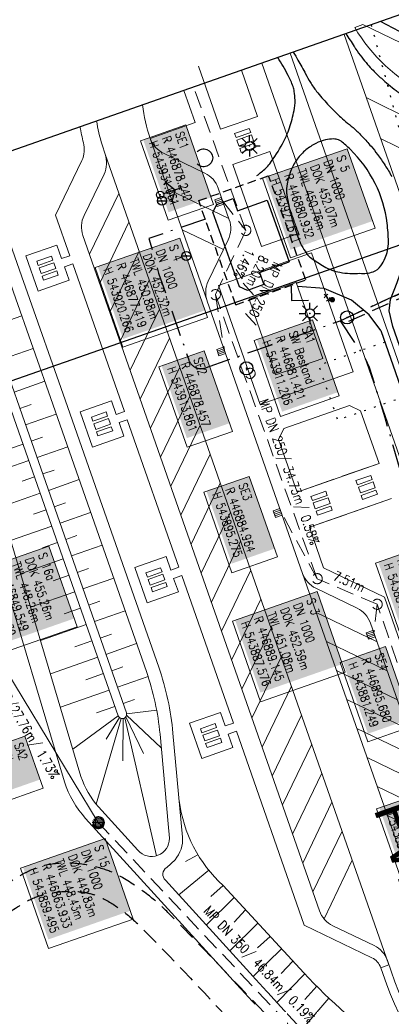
# Model space of a CAD drawing. Extents: x 446740 to 447511, y 442825 to 444215.
# Tile 43 of 94: x 446855 to 446898, y 443838 to 443951. Entities that reach past the tile are written whole.
import ezdxf

# ---------------------------------------------------------------- set-up
doc = ezdxf.new("R2010")
doc.units = 0
doc.header["$LTSCALE"] = 2
doc.header["$MEASUREMENT"] = 0
for name, pattern in [('AUSGEZOGEN', [0]), ('BAB-FM2', [2.6, 1.5, -0.5, 0.1, -0.5]), ('GESTRICH-X2', [1.5, 1, -0.5]), ('GESTRICHELT', [0.75, 0.5, -0.25]), ('PUNKTX2_STR', [0.6, 0.1, -0.5])]:
    doc.linetypes.add(name, pattern=pattern)
doc.layers.get('0').update_dxf_attribs({"linetype": 'AUSGEZOGEN'})
for name, color, linetype in [('BAB_FM', 5, 'BAB-FM2'), ('Beschriftung', 7, 'CONTINUOUS'), ('DB-Bestand', 8, 'CONTINUOUS'), ('FBRTOP', 250, 'AUSGEZOGEN'), ('GEBAEUDE', 7, 'AUSGEZOGEN'), ('GLOBAL', 7, 'CONTINUOUS'), ('Hintergrund', 7, 'CONTINUOUS'), ('Hintergrundplan', 7, 'CONTINUOUS'), ('Ingenieurbauwerke', 15, 'CONTINUOUS'), ('KANAL', 7, 'GESTRICH-X2'), ('NUTZUNG', 8, 'PUNKTX2_STR'), ('Planeinteilung', 250, 'CONTINUOUS'), ('RAHMEN', 7, 'AUSGEZOGEN'), ('SCHMUTZWASSER', 30, 'GESTRICH-X2'), ('SCHRIFT', 7, 'AUSGEZOGEN'), ('SCHSYMBOL', 200, 'AUSGEZOGEN'), ('SIGNATUR', 4, 'AUSGEZOGEN'), ('sonstige Schächte', 4, 'AUSGEZOGEN'), ('STRASSE', 250, 'AUSGEZOGEN'), ('W-LTG', 4, 'GESTRICH-X2'), ('WEG', 250, 'GESTRICH-X2')]:
    doc.layers.add(name, color=color, linetype=linetype)
doc.styles.add('6', font='txt_____.ttf', dxfattribs={"width": 0.8, "height": 1})
doc.styles.add('8', font='txt_____.ttf', dxfattribs={"width": 0.8, "height": 1})
doc.styles.add('UNIR-O', font='unir_o.shx', dxfattribs={"height": 2.5})

# ---------------------------------------------------------------- blocks, each defined once
blk = doc.blocks.new('O-HYDR')
at = {"color": 0}
for p, q in [((-0.51, 3.6), (0.51, 3.6)), ((0, 0.61), (0, 3.61)), ((-1.94, 1.92), (-1.39, 1.09)), ((-1.67, 1.51), (0, 2.6)), ((0, 2.6), (1.64, 1.46)), ((1.36, 1.06), (1.92, 1.87))]:
    blk.add_line(p, q, dxfattribs=at)
blk.add_circle((0, 0), 0.605, dxfattribs=at)
blk.add_point((0, 0), dxfattribs=at)
blk = doc.blocks.new('W-SCHI')
at = {"color": 0}
blk.add_line((-0.75, 0.01), (0.75, 0), dxfattribs=at)
blk.add_circle((0, 0), 0.75, dxfattribs=at)
blk.add_point((0, 0), dxfattribs=at)
blk = doc.blocks.new('LICHTM')
for p, q in [((0, 0.75), (0, 1.75)), ((-1.75, 0), (-0.75, 0)), ((-0.53, 0.53), (-1.24, 1.24)), ((0.53, 0.53), (1.24, 1.24)), ((0.75, 0), (1.75, 0)), ((-0.53, -0.53), (-1.24, -1.24)), ((0, -0.75), (0, -1.75)), ((0.53, -0.53), (1.24, -1.24))]:
    blk.add_line(p, q)
blk.add_circle((0, 0), 0.75)
blk.add_point((0, 0))
blk = doc.blocks.new('PRIM_A65_340')
at = {"layer": 'DB-Bestand', "color": 253, "linetype": 'Continuous'}
blk.add_lwpolyline([(483.18, 106.49, -0.69108), (484.27, 108.07, -0.69108), (484.5, 106.16)], format="xyb", dxfattribs=at)
blk = doc.blocks.new('1135420')
blk.add_line((0, 297), (0, 0))
at = {"layer": 'RAHMEN'}
blk.add_line((25, 415), (25, 5), dxfattribs=at)
blk = doc.blocks.new('GST')
at = {"color": 0}
blk.add_circle((0, 0), 0.75, dxfattribs=at)
blk.add_point((0, 0), dxfattribs=at)
blk = doc.blocks.new('10')
blk.add_blockref('GST', (0, 0))
blk = doc.blocks.new('SK-quadrat Rand')
at = {"color": 18, "lineweight": 9, "true_color": 0x000000}
for p, q in [((-0.4, 0.8), (-0.4, 0)), ((-0.4, 0.8), (0.4, 0.8)), ((-0.4, 0), (0.4, 0)), ((-0.2, 0.8), (-0.2, 0)), ((0, 0.8), (0, 0)), ((0.2, 0.8), (0.2, 0)), ((0.4, 0.8), (0.4, 0))]:
    blk.add_line(p, q, dxfattribs=at)
blk = doc.blocks.new('Muldenschacht')
at = {"color": 18, "lineweight": 9, "true_color": 0x000000}
for p, q in [((-0.599087, 0.002979), (-0.699187, 0.002979)), ((-0.569691, 0.188574), (-0.664892, 0.219507)), ((-0.492399, 0.083917), (-0.591181, 0.100105)), ((-0.484382, 0.356002), (-0.565365, 0.41484)), ((-0.444073, 0.230912), (-0.53319, 0.276499)), ((0.502013, 0.002979), (-0.498987, 0.002979)), ((0.474843, 0.165641), (-0.471817, 0.165641)), ((-0.350626, 0.358645), (-0.421053, 0.429778)), ((-0.351511, 0.488874), (-0.410348, 0.569857)), ((0.38186, 0.328304), (-0.378834, 0.328304)), ((-0.228204, 0.447647), (-0.274147, 0.536581)), ((-0.215015, 0.669384), (-0.184082, 0.574183)), ((-0.096655, 0.595502), (-0.080293, 0.496748)), ((0.001562, 0.503479), (0.001464, -0.497521)), ((0.001513, 0.703679), (0.001513, 0.603579)), ((0.093794, 0.596447), (0.078414, 0.497536)), ((0.218041, 0.669384), (0.187109, 0.574183)), ((0.271415, 0.539517), (0.226431, 0.450094)), ((0.413374, 0.569857), (0.354537, 0.488874)), ((0.425748, 0.42812), (0.355042, 0.357263)), ((0.447803, 0.22953), (0.537061, 0.27484)), ((0.568391, 0.41484), (0.487409, 0.356002)), ((0.4959, 0.080963), (0.594778, 0.096559)), ((0.572718, 0.188574), (0.667918, 0.219507)), ((0.602083, 0.008988), (0.702178, 0.00999)), ((-0.569691, -0.182617), (-0.664892, -0.21355)), ((-0.493148, -0.073251), (-0.59208, -0.088497)), ((-0.484382, -0.350045), (-0.565365, -0.408882)), ((-0.445326, -0.222488), (-0.534694, -0.267581)), ((0.474843, -0.159684), (-0.471817, -0.159684)), ((-0.352742, -0.35058), (-0.423593, -0.421292)), ((-0.351511, -0.482917), (-0.410348, -0.5639)), ((0.38186, -0.322346), (-0.378834, -0.322346)), ((-0.228006, -0.441793), (-0.273909, -0.530747)), ((-0.184082, -0.568226), (-0.215015, -0.663427)), ((-0.079489, -0.490923), (-0.095689, -0.589704)), ((0.001513, -0.597621), (0.001513, -0.697721)), ((0.079714, -0.491374), (0.095355, -0.590245)), ((0.187109, -0.568226), (0.218041, -0.663427)), ((0.271696, -0.533418), (0.226665, -0.444019)), ((0.354537, -0.482917), (0.413374, -0.5639)), ((0.426841, -0.421069), (0.355953, -0.350395)), ((0.446654, -0.225822), (0.535682, -0.271583)), ((0.487409, -0.350045), (0.568391, -0.408882)), ((0.496174, -0.073247), (0.595107, -0.088493)), ((0.572718, -0.182617), (0.667918, -0.21355))]:
    blk.add_line(p, q, dxfattribs=at)
for radius in [0.7007, 0.6006, 0.5005]:
    blk.add_circle((0.001513, 0.002979), radius, dxfattribs=at)
blk = doc.blocks.new('Schacht')
at = {"color": 18, "lineweight": 9, "true_color": 0x000000}
blk.add_circle((0, 0), 0.779, dxfattribs=at)
blk = doc.blocks.new('Schieber (Kreuz)')
at = {"color": 18, "lineweight": 9, "true_color": 0x000000}
for q in [(-0.2178, 0.2178), (-0.2178, -0.2178), (0.2178, 0.2178), (0.2178, -0.2178)]:
    blk.add_line((0, 0), q, dxfattribs=at)
blk = doc.blocks.new('Unterflurhydrant')
h = blk.add_hatch(color=131)
edge = h.paths.add_edge_path(flags=0)
edge.add_arc((0, 0), 0.25, 0, 360)
at = {"color": 18, "lineweight": 9, "true_color": 0x000000}
blk.add_circle((0, 0), 0.25, dxfattribs=at)
blk.add_circle((0, 0), 0.25, dxfattribs=at)

msp = doc.modelspace()

# ---------------------------------------------------------------- linework, layer by layer
at = {"layer": 'BAB_FM', "flags": 128}
for points in [[(446892.16, 443916.69), (446940.29, 443938.84)], [(446876.64, 443928.39), (446870.13, 443926.16), (446871.25, 443922.16), (446874.72, 443912.21)], [(446876.63, 443911.28), (446892.16, 443916.69)], [(446892.16, 443916.69), (446894.91, 443912.57), (446895.5, 443911.35), (446897.3, 443905.57), (446898.23, 443902.33), (446899.17, 443899.01), (446900.04, 443895.63), (446900.91, 443891.83), (446901.73, 443888.34), (446902.14, 443886.46), (446902.75, 443883.24), (446903.1, 443881.46), (446903.21, 443880.88)]]:
    msp.add_lwpolyline(points, dxfattribs=at)
at = {"layer": 'BAB_FM'}
msp.add_arc((446876.12, 443912.65), 1.47, 197.8736, 290.557, dxfattribs=at)
at = {"layer": 'Beschriftung', "color": 18, "lineweight": 9, "true_color": 0x000000}
for points in [[(446874.38, 443939.23), (446877.58, 443930.09), (446872.35, 443928.26), (446869.16, 443937.4), (446874.38, 443939.23)], [(446892.98, 443936.5), (446896.17, 443927.36), (446886.42, 443923.95), (446883.22, 443933.09), (446892.98, 443936.5)], [(446873.68, 443926.22), (446876.88, 443917.08), (446867.12, 443913.67), (446863.93, 443922.82), (446873.68, 443926.22)], [(446888.98, 443916.79), (446892.04, 443908.04), (446885.3, 443905.69), (446882.25, 443914.44), (446888.98, 443916.79)], [(446876.51, 443913.23), (446879.74, 443903.95), (446874.52, 443902.13), (446871.28, 443911.4), (446876.51, 443913.23)], [(446881.68, 443898.78), (446884.92, 443889.52), (446879.69, 443887.69), (446876.46, 443896.96), (446881.68, 443898.78)], [(446905.99, 443892.22), (446909.45, 443882.32), (446899.69, 443878.91), (446896.23, 443888.81), (446905.99, 443892.22)], [(446889.51, 443885.52), (446892.75, 443876.25), (446882.99, 443872.85), (446879.75, 443882.11), (446889.51, 443885.52)], [(446897.37, 443879.21), (446900.56, 443870.06), (446895.34, 443868.24), (446892.15, 443877.38), (446897.37, 443879.21)], [(446901.58, 443862.34), (446904.82, 443853.07), (446899.6, 443851.25), (446896.36, 443860.52), (446901.58, 443862.34)], [(446865.08, 443857.1), (446868.31, 443847.83), (446858.56, 443844.43), (446855.32, 443853.69), (446865.08, 443857.1)]]:
    msp.add_lwpolyline(points, close=True, dxfattribs=at)
at = {"layer": 'DB-Bestand', "linetype": 'Continuous'}
for p, q in [((446886.5, 443920.67), (446886.54, 443919.03)), ((446886.54, 443919.03), (446888.52, 443919.06))]:
    msp.add_line(p, q, dxfattribs=at)
at = {"layer": 'FBRTOP', "color": 0, "const_width": 0.5}
msp.add_lwpolyline([(447118.97, 443523.41, 0), (447120.06, 443520.3, 0.000001), (447128.32, 443496.71, -0.000001), (447136.57, 443473.11)], format="xyb", dxfattribs=at)
at = {"layer": 'GEBAEUDE', "linetype": 'GESTRICHELT', "flags": 128}
for points in [[(446875.86, 443930.52), (446883.92, 443933.39)], [(446888.19, 443921.4), (446883.92, 443933.39)], [(446880.13, 443918.53), (446875.86, 443930.52)], [(446880.13, 443918.53), (446888.19, 443921.4)]]:
    msp.add_lwpolyline(points, dxfattribs=at)
at = {"layer": 'GEBAEUDE'}
for points in [[(446881.47, 443920.17), (446880.56, 443920.6), (446877.51, 443929.18), (446877.94, 443930.09), (446879.82, 443930.76)], [(446879.82, 443930.76), (446880.32, 443929.34)], [(446883.75, 443930.57), (446886.28, 443923.48)], [(446882.85, 443922.26), (446883.35, 443920.85)], [(446883.35, 443920.85), (446881.47, 443920.17)]]:
    msp.add_lwpolyline(points, dxfattribs=at)
at = {"layer": 'GEBAEUDE', "flags": 128}
for points in [[(446880.32, 443929.34), (446883.75, 443930.57)], [(446882.85, 443922.26), (446886.28, 443923.48)]]:
    msp.add_lwpolyline(points, dxfattribs=at)
at = {"layer": 'GLOBAL', "color": 92, "lineweight": 9, "true_color": 0x00b400}
msp.add_line((446864.3, 443858.93, 449.83), (446849.91, 443882.67, 455.26), dxfattribs=at)
at = {"layer": 'GLOBAL', "color": 18, "lineweight": 9, "true_color": 0x000000}
for points in [[(446858.61, 443890.74), (446861.85, 443881.47), (446853.6, 443878.59), (446850.36, 443887.86), (446858.61, 443890.74)], [(446855.85, 443868.88), (446857.94, 443862.89), (446852.72, 443861.07), (446850.63, 443867.05), (446855.85, 443868.88)]]:
    msp.add_lwpolyline(points, close=True, dxfattribs=at)
at = {"layer": 'Hintergrund', "color": 254, "lineweight": 18, "true_color": 0xcccccc}
for p, q in [((446892.6, 443949.66), (446931.99, 443837.31)), ((446886.4, 443947.49), (446926.97, 443831.68)), ((446875.84, 443946), (446878.39, 443938.73)), ((446880.78, 443945.52), (446882.63, 443940.22)), ((446874.17, 443943.21), (446875.46, 443939.51)), ((446895.15, 443942.38), (446918.22, 443931.02)), ((446875.46, 443939.51), (446870.27, 443937.69)), ((446870.27, 443937.69), (446876.83, 443918.97)), ((446896.8, 443937.67), (446919.91, 443926.29)), ((446865.08, 443935.88), (446864.73, 443936.96)), ((446865.04, 443936), (446897.78, 443842.56)), ((446879.81, 443934.68), (446884.05, 443936.16)), ((446887.36, 443926.73), (446884.05, 443936.16)), ((446879.81, 443934.68), (446883.11, 443925.24)), ((446866.66, 443931.36), (446863.29, 443924.35)), ((446872.32, 443931.85), (446879.33, 443928.48)), ((446859.38, 443928.86), (446861.02, 443924.18)), ((446867.83, 443928.03), (446864.46, 443921.02)), ((446873.96, 443927.18), (446878.71, 443924.89)), ((446883.11, 443925.24), (446887.36, 443926.73)), ((446869, 443924.69), (446865.63, 443917.68)), ((446862.3, 443864.25), (446844.71, 443923.19)), ((446861.35, 443923.24), (446867.3, 443906.25)), ((446860.4, 443863.63), (446842.79, 443922.62)), ((446870.17, 443921.35), (446866.8, 443914.34)), ((446855.49, 443917.28), (446851.95, 443916.04)), ((446871.34, 443918.02), (446867.97, 443911.01)), ((446872.51, 443914.68), (446869.14, 443907.67)), ((446856.81, 443913.51), (446853.27, 443912.27)), ((446873.68, 443911.34), (446870.31, 443904.33)), ((446858.13, 443909.73), (446854.6, 443908.49)), ((446856.55, 443907.06), (446855.26, 443906.61)), ((446874.85, 443908.01), (446871.48, 443901)), ((446859.45, 443905.96), (446855.92, 443904.72)), ((446885.68, 443904.3), (446893.23, 443906.94)), ((446893.23, 443906.94), (446894.51, 443906.33)), ((446894.51, 443906.33), (446896.63, 443900.28)), ((446867.63, 443905.31), (446873.59, 443888.32)), ((446876.02, 443904.67), (446872.64, 443897.66)), ((446885.68, 443904.3), (446885.07, 443903.03)), ((446857.88, 443903.29), (446856.58, 443902.83)), ((446887.19, 443896.97), (446885.07, 443903.03)), ((446855.64, 443902.5), (446854.19, 443902)), ((446860.78, 443902.18), (446857.24, 443900.95)), ((446856.3, 443900.61), (446851.91, 443899.08)), ((446877.19, 443901.33), (446873.81, 443894.32)), ((446887.19, 443896.97), (446896.63, 443900.28)), ((446859.2, 443899.51), (446857.9, 443899.06)), ((446856.96, 443898.73), (446855.52, 443898.22)), ((446862.1, 443898.41), (446858.57, 443897.17)), ((446878.35, 443898), (446874.98, 443890.99)), ((446857.62, 443896.84), (446853.05, 443895.24)), ((446860.52, 443895.74), (446859.23, 443895.28)), ((446888.61, 443892.92), (446898.05, 443896.22)), ((446858.28, 443894.95), (446856.84, 443894.45)), ((446863.42, 443894.63), (446859.89, 443893.4)), ((446879.52, 443894.66), (446876.15, 443887.65)), ((446858.94, 443893.06), (446854.2, 443891.4)), ((446861.84, 443891.96), (446860.55, 443891.51)), ((446880.69, 443891.32), (446877.32, 443884.31)), ((446859.61, 443891.18), (446857.87, 443890.57)), ((446864.74, 443890.86), (446861.21, 443889.62)), ((446860.27, 443889.29), (446855.34, 443887.56)), ((446863.17, 443888.19), (446861.87, 443887.73)), ((446881.86, 443887.99), (446878.49, 443880.98)), ((446860.93, 443887.4), (446859.12, 443886.77)), ((446866.07, 443887.08), (446862.53, 443885.85)), ((446873.92, 443887.38), (446879.87, 443870.39)), ((446887.82, 443887.62), (446903.66, 443842.4)), ((446861.59, 443885.51), (446856.49, 443883.73)), ((446864.49, 443884.41), (446863.19, 443883.96)), ((446883.03, 443884.65), (446879.66, 443877.64)), ((446897.26, 443884.87), (446900.31, 443876.16)), ((446862.25, 443883.63), (446860.37, 443882.97)), ((446867.39, 443883.31), (446863.86, 443882.07)), ((446889.4, 443883.11), (446896.41, 443879.73)), ((446862.91, 443881.74), (446857.63, 443879.89)), ((446884.2, 443881.31), (446880.83, 443874.3)), ((446865.81, 443880.64), (446864.52, 443880.18)), ((446863.57, 443879.85), (446861.61, 443879.17)), ((446868.71, 443879.53), (446865.18, 443878.3)), ((446890.57, 443879.77), (446897.58, 443876.4)), ((446864.23, 443877.96), (446858.78, 443876.05)), ((446885.37, 443877.98), (446882, 443870.97)), ((446867.13, 443876.86), (446865.84, 443876.41)), ((446864.9, 443876.08), (446862.86, 443875.36)), ((446870.03, 443875.76), (446866.5, 443874.52)), ((446891.74, 443876.43), (446898.75, 443873.06)), ((446886.54, 443874.64), (446883.17, 443867.63)), ((446865.56, 443874.19), (446859.93, 443872.22)), ((446868.45, 443873.11), (446867.15, 443872.66)), ((446892.91, 443873.1), (446899.92, 443869.72)), ((446866.22, 443872.3), (446864.11, 443871.56)), ((446866.59, 443871.24), (446861.37, 443867.39)), ((446866.95, 443870.92), (446864.06, 443861.04)), ((446866.74, 443871.02), (446865.21, 443868.54)), ((446867.15, 443870.91), (446867.13, 443866.03)), ((446867.35, 443871), (446870.99, 443855.11)), ((446869.52, 443866.9), (446867.47, 443871.11)), ((446871.55, 443867.53), (446867.55, 443871.31)), ((446871.03, 443871.88), (446867.56, 443871.47)), ((446887.71, 443871.3), (446884.33, 443864.29)), ((446894.08, 443869.76), (446901.08, 443866.39)), ((446888.88, 443867.97), (446885.5, 443860.96)), ((446895.25, 443866.42), (446902.25, 443863.05)), ((446890.04, 443864.63), (446886.67, 443857.62)), ((446896.41, 443863.09), (446903.42, 443859.71)), ((446864.32, 443860.74), (446868.87, 443855.76)), ((446891.21, 443861.29), (446887.84, 443854.28)), ((446897.58, 443859.75), (446904.59, 443856.38)), ((446892.38, 443857.96), (446889.01, 443850.95)), ((446875.78, 443855.24), (446874.35, 443854.45)), ((446873.14, 443854.66), (446872.18, 443853.77)), ((446893.55, 443854.62), (446890.3, 443847.85)), ((446877.03, 443853.47), (446873.57, 443850.62)), ((446878.67, 443851.7), (446877.26, 443850.43)), ((446878.67, 443851.7), (446887.98, 443841.63)), ((446879.96, 443850.3), (446876.74, 443847.14)), ((446881.27, 443848.89), (446879.94, 443847.49)), ((446882.68, 443847.36), (446879.44, 443844.19)), ((446884.09, 443845.84), (446882.64, 443844.53)), ((446885.39, 443844.42), (446882.13, 443841.23)), ((446886.71, 443843), (446885.35, 443841.57)), ((446888.09, 443841.51), (446884.91, 443838.25)), ((446896.83, 443842.23), (446897.52, 443840.26)), ((446889.46, 443840.09), (446888.08, 443838.59)), ((446890.87, 443838.71), (446887.73, 443835.11))]:
    msp.add_line(p, q, dxfattribs=at)
for points in [[(446915.88, 443936.82, 0.144445), (446907.99, 443944.42), (446894.77, 443950.78), (446893.83, 443950.44)], [(446893.83, 443950.44, 0.142623), (446902.01, 443942.82), (446915.03, 443936.51)], [(446925.42, 443836.1, 0.198918), (446923.89, 443837.81), (446921.73, 443838.85, -0.198913), (446920.2, 443840.56), (446883.14, 443946.35, -0.19891)], [(446862.19, 443939.02, 0.018748), (446862.59, 443937.19, -0.170894), (446862.4, 443935.14), (446859.38, 443928.86)], [(446864.1, 443939.69, 0.030472), (446864.73, 443936.96)], [(446916.21, 443830.66, -0.292532), (446907.77, 443844.45, 0.089418), (446906.93, 443849.7), (446895.65, 443881.9, 0.198904), (446894.12, 443883.61), (446889.35, 443885.9, -0.198904), (446887.82, 443887.62), (446876.84, 443918.96, -0.198904), (446876.96, 443921.25), (446879.26, 443926.02, 0.198904), (446879.39, 443928.32), (446878.11, 443931.97, 0.198904), (446876.58, 443933.68), (446871.8, 443935.98, -0.200245), (446870.27, 443937.69)], [(446897.6, 443843.07, 0.198855), (446896.07, 443844.78), (446891.3, 443847.07, -0.199131), (446889.77, 443848.78), (446862.53, 443926.52, -0.198904), (446862.66, 443928.81), (446864.96, 443933.58, 0.199247), (446865.08, 443935.88)], [(446872.9, 443869.24, 0.061776), (446871.26, 443876.81)], [(446871.41, 443869.1, 0.061745), (446869.84, 443876.32)], [(446866.59, 443871.24, 1.000482), (446867.53, 443871.57)], [(446880.2, 443869.44), (446888.02, 443847.13), (446895.81, 443843.38, -0.199814), (446896.83, 443842.23), (446897.78, 443842.56)], [(446862.3, 443864.25, 0.102187), (446864.32, 443860.74)], [(446860.4, 443863.63, 0.102187), (446862.82, 443859.42)], [(446873.61, 443861.48, 0.176511), (446878.67, 443851.7)], [(446862.82, 443859.42), (446880.64, 443839.89, 0.009277), (446882.36, 443838.02)], [(446873.14, 443854.66, 0.204075), (446873.99, 443857.27)], [(446868.87, 443855.76, 0.703515), (446872.49, 443857.13)], [(446872.18, 443853.77, 0.514493), (446872.04, 443852.29)], [(446872.04, 443852.29), (446882.13, 443841.23, 0.009462), (446883.83, 443839.38)], [(446897.6, 443843.07), (446898.47, 443840.59, 0.197945), (446910.13, 443827.5), (446957.4, 443804.54, -0.198221), (446967.53, 443793.16), (446971.14, 443782.86, 0.096812), (446989.79, 443750.49)], [(446887.98, 443841.63, 0.098515), (446909.47, 443826.15)], [(446897.52, 443840.26, 0.197945), (446909.69, 443826.6), (446924.27, 443819.52)], [(446883.83, 443839.38, 0.009078), (446895.95, 443826.44)]]:
    msp.add_lwpolyline(points, format="xyb", dxfattribs=at)
for points in [[(446871.26, 443876.81), (446862.13, 443902.88), (446860.47, 443907.6), (446855.93, 443920.56), (446855.51, 443921.75), (446853.86, 443926.47)], [(446852.45, 443925.98), (446854.1, 443921.26), (446854.54, 443920), (446859.06, 443907.1), (446860.71, 443902.38), (446869.84, 443876.32)], [(446847.96, 443924.41), (446849.62, 443919.69), (446850.06, 443918.43), (446854.58, 443905.53), (446856.23, 443900.81), (446866.59, 443871.24)], [(446848.91, 443924.74), (446850.56, 443920.02), (446851, 443918.76), (446855.52, 443905.86), (446857.17, 443901.14), (446867.53, 443871.57)], [(446897.26, 443884.87), (446890.25, 443888.25), (446888.61, 443892.92)], [(446871.41, 443869.1), (446872.34, 443858.78), (446872.49, 443857.13)], [(446872.9, 443869.24), (446873.84, 443858.91), (446873.99, 443857.27)]]:
    msp.add_lwpolyline(points, dxfattribs=at)
for points in [[(446878.16, 443920.76), (446888.87, 443924.51), (446893.67, 443910.81), (446882.96, 443907.05), (446878.16, 443920.76)], [(446881.67, 443919.19), (446887.1, 443921.09), (446890.16, 443912.37), (446884.72, 443910.47), (446881.67, 443919.19)]]:
    msp.add_lwpolyline(points, close=True, dxfattribs=at)
at = {"layer": 'Hintergrundplan', "color": 254, "lineweight": 18, "true_color": 0xcccccc}
for p, q in [((446892.6, 443949.66), (446931.99, 443837.31)), ((446886.4, 443947.49), (446926.97, 443831.68)), ((446875.84, 443946), (446878.39, 443938.73)), ((446880.78, 443945.52), (446882.63, 443940.22)), ((446874.17, 443943.21), (446875.46, 443939.51)), ((446895.15, 443942.38), (446918.22, 443931.02)), ((446882.63, 443940.22), (446878.39, 443938.73)), ((446875.46, 443939.51), (446870.27, 443937.69)), ((446870.27, 443937.69), (446876.83, 443918.97)), ((446896.8, 443937.67), (446919.91, 443926.29)), ((446865.08, 443935.88), (446864.73, 443936.96)), ((446865.04, 443936), (446897.78, 443842.56)), ((446879.81, 443934.68), (446884.05, 443936.16)), ((446879.81, 443934.68), (446884.05, 443936.16)), ((446887.36, 443926.73), (446884.05, 443936.16)), ((446879.81, 443934.68), (446883.11, 443925.24)), ((446866.66, 443931.36), (446863.29, 443924.35)), ((446872.32, 443931.85), (446879.33, 443928.48)), ((446859.38, 443928.86), (446861.02, 443924.18)), ((446867.83, 443928.03), (446864.46, 443921.02)), ((446873.96, 443927.18), (446878.71, 443924.89)), ((446883.11, 443925.24), (446887.36, 443926.73)), ((446869, 443924.69), (446865.63, 443917.68)), ((446862.3, 443864.25), (446844.71, 443923.19)), ((446861.35, 443923.24), (446867.3, 443906.25)), ((446860.4, 443863.63), (446842.79, 443922.62)), ((446870.17, 443921.35), (446866.8, 443914.34)), ((446855.49, 443917.28), (446851.95, 443916.04)), ((446871.34, 443918.02), (446867.97, 443911.01)), ((446872.51, 443914.68), (446869.14, 443907.67)), ((446856.81, 443913.51), (446853.27, 443912.27)), ((446873.68, 443911.34), (446870.31, 443904.33)), ((446858.13, 443909.73), (446854.6, 443908.49)), ((446856.55, 443907.06), (446855.26, 443906.61)), ((446874.85, 443908.01), (446871.48, 443901)), ((446859.45, 443905.96), (446855.92, 443904.72)), ((446885.68, 443904.3), (446893.23, 443906.94)), ((446893.23, 443906.94), (446894.51, 443906.33)), ((446894.51, 443906.33), (446896.63, 443900.28)), ((446867.63, 443905.31), (446873.59, 443888.32)), ((446876.02, 443904.67), (446872.64, 443897.66)), ((446885.68, 443904.3), (446885.07, 443903.03)), ((446857.88, 443903.29), (446856.58, 443902.83)), ((446887.19, 443896.97), (446885.07, 443903.03)), ((446855.64, 443902.5), (446854.19, 443902)), ((446860.78, 443902.18), (446857.24, 443900.95)), ((446856.3, 443900.61), (446851.91, 443899.08)), ((446877.19, 443901.33), (446873.81, 443894.32)), ((446887.19, 443896.97), (446896.63, 443900.28)), ((446896.63, 443900.28), (446892.38, 443898.79)), ((446859.2, 443899.51), (446857.9, 443899.06)), ((446856.96, 443898.73), (446855.52, 443898.22)), ((446862.1, 443898.41), (446858.57, 443897.17)), ((446878.35, 443898), (446874.98, 443890.99)), ((446891.44, 443898.46), (446887.19, 443896.97)), ((446857.62, 443896.84), (446853.05, 443895.24)), ((446860.52, 443895.74), (446859.23, 443895.28)), ((446888.61, 443892.92), (446898.05, 443896.22)), ((446893.8, 443894.73), (446898.05, 443896.22)), ((446858.28, 443894.95), (446856.84, 443894.45)), ((446863.42, 443894.63), (446859.89, 443893.4)), ((446879.52, 443894.66), (446876.15, 443887.65)), ((446888.61, 443892.92), (446892.86, 443894.4)), ((446858.94, 443893.06), (446854.2, 443891.4)), ((446861.84, 443891.96), (446860.55, 443891.51)), ((446880.69, 443891.32), (446877.32, 443884.31)), ((446859.61, 443891.18), (446857.87, 443890.57)), ((446864.74, 443890.86), (446861.21, 443889.62)), ((446860.27, 443889.29), (446855.34, 443887.56)), ((446863.17, 443888.19), (446861.87, 443887.73)), ((446881.86, 443887.99), (446878.49, 443880.98)), ((446860.93, 443887.4), (446859.12, 443886.77)), ((446866.07, 443887.08), (446862.53, 443885.85)), ((446873.92, 443887.38), (446879.87, 443870.39)), ((446887.82, 443887.62), (446903.66, 443842.4)), ((446861.59, 443885.51), (446856.49, 443883.73)), ((446864.49, 443884.41), (446863.19, 443883.96)), ((446883.03, 443884.65), (446879.66, 443877.64)), ((446897.26, 443884.87), (446900.31, 443876.16)), ((446862.25, 443883.63), (446860.37, 443882.97)), ((446867.39, 443883.31), (446863.86, 443882.07)), ((446889.4, 443883.11), (446896.41, 443879.73)), ((446862.91, 443881.74), (446857.63, 443879.89)), ((446884.2, 443881.31), (446880.83, 443874.3)), ((446865.81, 443880.64), (446864.52, 443880.18)), ((446863.57, 443879.85), (446861.61, 443879.17)), ((446868.71, 443879.53), (446865.18, 443878.3)), ((446890.57, 443879.77), (446897.58, 443876.4)), ((446864.23, 443877.96), (446858.78, 443876.05)), ((446885.37, 443877.98), (446882, 443870.97)), ((446867.13, 443876.86), (446865.84, 443876.41)), ((446864.9, 443876.08), (446862.86, 443875.36)), ((446870.03, 443875.76), (446866.5, 443874.52)), ((446891.74, 443876.43), (446898.75, 443873.06)), ((446886.54, 443874.64), (446883.17, 443867.63)), ((446865.56, 443874.19), (446859.93, 443872.22)), ((446868.45, 443873.11), (446867.15, 443872.66)), ((446892.91, 443873.1), (446899.92, 443869.72)), ((446866.22, 443872.3), (446864.11, 443871.56)), ((446866.59, 443871.24), (446861.37, 443867.39)), ((446866.95, 443870.92), (446864.06, 443861.04)), ((446866.74, 443871.02), (446865.21, 443868.54)), ((446867.15, 443870.91), (446867.13, 443866.03)), ((446867.35, 443871), (446870.99, 443855.11)), ((446869.52, 443866.9), (446867.47, 443871.11)), ((446871.55, 443867.53), (446867.55, 443871.31)), ((446871.03, 443871.88), (446867.56, 443871.47)), ((446887.71, 443871.3), (446884.33, 443864.29)), ((446894.08, 443869.76), (446901.08, 443866.39)), ((446888.88, 443867.97), (446885.5, 443860.96)), ((446895.25, 443866.42), (446902.25, 443863.05)), ((446890.04, 443864.63), (446886.67, 443857.62)), ((446896.41, 443863.09), (446903.42, 443859.71)), ((446864.32, 443860.74), (446868.87, 443855.76)), ((446891.21, 443861.29), (446887.84, 443854.28)), ((446897.58, 443859.75), (446904.59, 443856.38)), ((446892.38, 443857.96), (446889.01, 443850.95)), ((446875.78, 443855.24), (446874.35, 443854.45)), ((446873.14, 443854.66), (446872.18, 443853.77)), ((446893.55, 443854.62), (446890.3, 443847.85)), ((446877.03, 443853.47), (446873.57, 443850.62)), ((446878.67, 443851.7), (446877.26, 443850.43)), ((446878.67, 443851.7), (446887.98, 443841.63)), ((446879.96, 443850.3), (446876.74, 443847.14)), ((446881.27, 443848.89), (446879.94, 443847.49)), ((446882.68, 443847.36), (446879.44, 443844.19)), ((446884.09, 443845.84), (446882.64, 443844.53)), ((446885.39, 443844.42), (446882.13, 443841.23)), ((446886.71, 443843), (446885.35, 443841.57)), ((446888.09, 443841.51), (446884.91, 443838.25)), ((446896.83, 443842.23), (446897.52, 443840.26)), ((446889.46, 443840.09), (446888.08, 443838.59)), ((446890.87, 443838.71), (446887.73, 443835.11))]:
    msp.add_line(p, q, dxfattribs=at)
for points in [[(446915.88, 443936.82, 0.144445), (446907.99, 443944.42), (446894.77, 443950.78), (446893.83, 443950.44)], [(446893.83, 443950.44, 0.142623), (446902.01, 443942.82), (446915.03, 443936.51)], [(446925.42, 443836.1, 0.198918), (446923.89, 443837.81), (446921.73, 443838.85, -0.198913), (446920.2, 443840.56), (446883.14, 443946.35, -0.19891)], [(446869.4, 443941.54, 0.056568), (446870.27, 443937.69)], [(446862.19, 443939.02, 0.018748), (446862.59, 443937.19, -0.170894), (446862.4, 443935.14), (446859.38, 443928.86)], [(446864.1, 443939.69, 0.030472), (446864.73, 443936.96)], [(446916.21, 443830.66, -0.292532), (446907.77, 443844.45, 0.089418), (446906.93, 443849.7), (446895.65, 443881.9, 0.198904), (446894.12, 443883.61), (446889.35, 443885.9, -0.198904), (446887.82, 443887.62), (446876.84, 443918.96, -0.198904), (446876.96, 443921.25), (446879.26, 443926.02, 0.198904), (446879.39, 443928.32), (446878.11, 443931.97, 0.198904), (446876.58, 443933.68), (446871.8, 443935.98, -0.200245), (446870.27, 443937.69)], [(446897.6, 443843.07, 0.198855), (446896.07, 443844.78), (446891.3, 443847.07, -0.199131), (446889.77, 443848.78), (446862.53, 443926.52, -0.198904), (446862.66, 443928.81), (446864.96, 443933.58, 0.199247), (446865.08, 443935.88)], [(446872.9, 443869.24, 0.061776), (446871.26, 443876.81)], [(446871.41, 443869.1, 0.061745), (446869.84, 443876.32)], [(446866.59, 443871.24, 1.000482), (446867.53, 443871.57)], [(446880.2, 443869.44), (446888.02, 443847.13), (446895.81, 443843.38, -0.199814), (446896.83, 443842.23), (446897.78, 443842.56)], [(446862.3, 443864.25, 0.102187), (446864.32, 443860.74)], [(446860.4, 443863.63, 0.102187), (446862.82, 443859.42)], [(446873.61, 443861.48, 0.176511), (446878.67, 443851.7)], [(446862.82, 443859.42), (446880.64, 443839.89, 0.009277), (446882.36, 443838.02)], [(446873.14, 443854.66, 0.204075), (446873.99, 443857.27)], [(446868.87, 443855.76, 0.703515), (446872.49, 443857.13)], [(446872.18, 443853.77, 0.514493), (446872.04, 443852.29)], [(446883.83, 443839.38, -0.009462), (446882.13, 443841.23), (446872.04, 443852.29)], [(446897.6, 443843.07), (446898.47, 443840.59, 0.197945), (446910.13, 443827.5), (446957.4, 443804.54, -0.198221), (446967.53, 443793.16), (446971.14, 443782.86, 0.096812), (446989.79, 443750.49)], [(446887.98, 443841.63, 0.098515), (446909.47, 443826.15)], [(446897.52, 443840.26, 0.197945), (446909.69, 443826.6), (446924.27, 443819.52)], [(446883.83, 443839.38, 0.009078), (446895.95, 443826.44)]]:
    msp.add_lwpolyline(points, format="xyb", dxfattribs=at)
for points in [[(446880.16, 443937.77), (446879.99, 443938.24), (446881.69, 443938.83), (446881.85, 443938.36), (446880.16, 443937.77)], [(446882.19, 443937.42), (446880.49, 443936.82), (446880.26, 443937.48), (446881.95, 443938.08), (446882.19, 443937.42)], [(446880.59, 443936.54), (446880.75, 443936.07), (446882.45, 443936.66), (446882.28, 443937.13), (446880.59, 443936.54)], [(446857.39, 443923.07), (446857.22, 443923.54), (446858.92, 443924.13), (446859.08, 443923.66), (446857.39, 443923.07)], [(446857.39, 443923.07), (446857.22, 443923.54), (446858.92, 443924.13), (446859.08, 443923.66), (446857.39, 443923.07)], [(446878.16, 443920.76), (446888.87, 443924.51), (446893.67, 443910.81), (446882.96, 443907.05), (446878.16, 443920.76)], [(446859.41, 443922.72), (446857.72, 443922.12), (446857.48, 443922.78), (446859.18, 443923.38), (446859.41, 443922.72)], [(446859.41, 443922.72), (446857.72, 443922.12), (446857.48, 443922.78), (446859.18, 443923.38), (446859.41, 443922.72)], [(446857.82, 443921.84), (446857.98, 443921.37), (446859.68, 443921.96), (446859.51, 443922.43), (446857.82, 443921.84)], [(446857.82, 443921.84), (446857.98, 443921.37), (446859.68, 443921.96), (446859.51, 443922.43), (446857.82, 443921.84)], [(446881.67, 443919.19), (446887.1, 443921.09), (446890.16, 443912.37), (446884.72, 443910.47), (446881.67, 443919.19)], [(446863.67, 443905.14), (446863.5, 443905.61), (446865.2, 443906.2), (446865.37, 443905.73), (446863.67, 443905.14)], [(446863.67, 443905.14), (446863.5, 443905.61), (446865.2, 443906.2), (446865.37, 443905.73), (446863.67, 443905.14)], [(446865.7, 443904.79), (446864, 443904.19), (446863.77, 443904.85), (446865.47, 443905.45), (446865.7, 443904.79)], [(446865.7, 443904.79), (446864, 443904.19), (446863.77, 443904.85), (446865.47, 443905.45), (446865.7, 443904.79)], [(446864.1, 443903.91), (446864.26, 443903.44), (446865.96, 443904.03), (446865.8, 443904.5), (446864.1, 443903.91)], [(446864.1, 443903.91), (446864.26, 443903.44), (446865.96, 443904.03), (446865.8, 443904.5), (446864.1, 443903.91)], [(446894.15, 443897.82), (446893.98, 443898.3), (446895.68, 443898.89), (446895.85, 443898.42), (446894.15, 443897.82)], [(446896.18, 443897.47), (446894.48, 443896.88), (446894.25, 443897.54), (446895.95, 443898.14), (446896.18, 443897.47)], [(446888.96, 443896), (446888.79, 443896.48), (446890.49, 443897.07), (446890.66, 443896.6), (446888.96, 443896)], [(446894.58, 443896.6), (446894.74, 443896.12), (446896.44, 443896.72), (446896.28, 443897.19), (446894.58, 443896.6)], [(446890.99, 443895.66), (446889.29, 443895.06), (446889.06, 443895.72), (446890.76, 443896.32), (446890.99, 443895.66)], [(446889.39, 443894.78), (446889.55, 443894.31), (446891.25, 443894.9), (446891.09, 443895.37), (446889.39, 443894.78)], [(446869.95, 443887.2), (446869.79, 443887.68), (446871.48, 443888.27), (446871.65, 443887.8), (446869.95, 443887.2)], [(446869.95, 443887.2), (446869.79, 443887.68), (446871.48, 443888.27), (446871.65, 443887.8), (446869.95, 443887.2)], [(446871.98, 443886.86), (446870.28, 443886.26), (446870.05, 443886.92), (446871.75, 443887.52), (446871.98, 443886.86)], [(446871.98, 443886.86), (446870.28, 443886.26), (446870.05, 443886.92), (446871.75, 443887.52), (446871.98, 443886.86)], [(446870.38, 443885.98), (446870.55, 443885.51), (446872.24, 443886.1), (446872.08, 443886.57), (446870.38, 443885.98)], [(446870.38, 443885.98), (446870.55, 443885.51), (446872.24, 443886.1), (446872.08, 443886.57), (446870.38, 443885.98)], [(446876.23, 443869.27), (446876.07, 443869.74), (446877.77, 443870.34), (446877.93, 443869.87), (446876.23, 443869.27)], [(446876.23, 443869.27), (446876.07, 443869.74), (446877.77, 443870.34), (446877.93, 443869.87), (446876.23, 443869.27)], [(446878.26, 443868.92), (446876.56, 443868.33), (446876.33, 443868.99), (446878.03, 443869.58), (446878.26, 443868.92)], [(446878.26, 443868.92), (446876.56, 443868.33), (446876.33, 443868.99), (446878.03, 443869.58), (446878.26, 443868.92)], [(446876.66, 443868.05), (446876.83, 443867.57), (446878.53, 443868.17), (446878.36, 443868.64), (446876.66, 443868.05)], [(446876.66, 443868.05), (446876.83, 443867.57), (446878.53, 443868.17), (446878.36, 443868.64), (446876.66, 443868.05)]]:
    msp.add_lwpolyline(points, close=True, dxfattribs=at)
for points in [[(446871.26, 443876.81), (446862.13, 443902.88), (446860.47, 443907.6), (446855.93, 443920.56), (446855.51, 443921.75), (446853.86, 443926.47)], [(446852.45, 443925.98), (446854.1, 443921.26), (446854.54, 443920), (446859.06, 443907.1), (446860.71, 443902.38), (446869.84, 443876.32)], [(446861.35, 443923.24), (446860.41, 443922.91), (446860.95, 443921.35), (446857.37, 443920.09), (446855.95, 443924.15), (446859.53, 443925.41), (446860.08, 443923.85), (446861.02, 443924.18)], [(446861.35, 443923.24), (446860.41, 443922.91), (446860.95, 443921.35), (446857.37, 443920.09), (446855.95, 443924.15), (446859.53, 443925.41), (446860.08, 443923.85), (446861.02, 443924.18)], [(446847.96, 443924.41), (446849.62, 443919.69), (446850.06, 443918.43), (446854.58, 443905.53), (446856.23, 443900.81), (446866.59, 443871.24)], [(446848.91, 443924.74), (446850.56, 443920.02), (446851, 443918.76), (446855.52, 443905.86), (446857.17, 443901.14), (446867.53, 443871.57)], [(446867.63, 443905.31), (446866.69, 443904.98), (446867.24, 443903.42), (446863.65, 443902.16), (446862.23, 443906.22), (446865.81, 443907.48), (446866.36, 443905.92), (446867.3, 443906.25)], [(446867.63, 443905.31), (446866.69, 443904.98), (446867.24, 443903.42), (446863.65, 443902.16), (446862.23, 443906.22), (446865.81, 443907.48), (446866.36, 443905.92), (446867.3, 443906.25)], [(446897.26, 443884.87), (446890.25, 443888.25), (446888.61, 443892.92)], [(446873.92, 443887.38), (446872.97, 443887.04), (446873.52, 443885.49), (446869.93, 443884.23), (446868.51, 443888.29), (446872.1, 443889.55), (446872.64, 443887.99), (446873.59, 443888.32)], [(446873.92, 443887.38), (446872.97, 443887.04), (446873.52, 443885.49), (446869.93, 443884.23), (446868.51, 443888.29), (446872.1, 443889.55), (446872.64, 443887.99), (446873.59, 443888.32)], [(446880.2, 443869.44), (446879.26, 443869.11), (446879.8, 443867.56), (446876.21, 443866.3), (446874.79, 443870.36), (446878.38, 443871.61), (446878.92, 443870.06), (446879.87, 443870.39)], [(446880.2, 443869.44), (446879.26, 443869.11), (446879.8, 443867.56), (446876.21, 443866.3), (446874.79, 443870.36), (446878.38, 443871.61), (446878.92, 443870.06), (446879.87, 443870.39)], [(446871.41, 443869.1), (446872.34, 443858.78), (446872.49, 443857.13)], [(446872.9, 443869.24), (446873.84, 443858.91), (446873.99, 443857.27)]]:
    msp.add_lwpolyline(points, dxfattribs=at)
at = {"layer": 'Ingenieurbauwerke', "color": 7, "linetype": 'PUNKTX2_STR'}
msp.add_line((446895.73, 443950.75), (446905.99, 443912.47), dxfattribs=at)
at = {"layer": 'KANAL', "color": 92, "lineweight": 9, "true_color": 0x00b400}
for p, q in [((446881.29, 443927.1), (446875.26, 443943.59)), ((446878.6, 443930.49, 451.95), (446881.29, 443927.1)), ((446877.78, 443919.7), (446881.29, 443927.1)), ((446877.78, 443919.7), (446878.82, 443913.29, 452.24)), ((446889.51, 443887.01), (446877.78, 443919.7)), ((446889.51, 443887.01), (446885.33, 443894.71, 452.38)), ((446896.42, 443884.06), (446889.51, 443887.01)), ((446896.42, 443884.06), (446896.04, 443880.68, 452.36)), ((446913.36, 443834.82, 453.04), (446896.42, 443884.06)), ((446896.44, 443824.86, 449.67), (446864.3, 443858.93, 449.83))]:
    msp.add_line(p, q, dxfattribs=at)
at = {"layer": 'NUTZUNG', "flags": 128}
msp.add_lwpolyline([(446897.31, 443914.23), (446889.67, 443911.56), (446891.86, 443905.28), (446899.51, 443907.96)], dxfattribs=at)
at = {"layer": 'SCHMUTZWASSER', "flags": 128}
msp.add_lwpolyline([(446893.16, 443916.63), (446934.61, 443935.27), (447032.61, 443970.08), (447050.46, 443975.85)], dxfattribs=at)
at = {"layer": 'STRASSE'}
for points in [[(447062.81, 443984.48, 0.000031), (447067.77, 443953.19, 0.000135), (447068.93, 443945.91, 0.000002), (447074.53, 443910.77, 0.000014), (447075.33, 443905.69, 0.000003), (447075.58, 443904.16, 0.000002), (447075.88, 443902.26, 0.000405)], [(447056.17, 444006.91, 0.000256), (447057.96, 443995.78, 0.000007), (447066.42, 443943.31, -0.000072), (447067.23, 443938.23, -0.000506), (447069.9, 443921.57, 0.000383), (447073.41, 443899.55, 0.002551), (447074.2, 443894.78, 0.000503), (447078.36, 443870.59, 0.006787), (447082.53, 443848.31, 0.026597), (447083.97, 443842.71, 0.011408), (447085.66, 443837.74, 0.003012), (447092.58, 443819.14, 0.000539), (447102.03, 443794.3, 0.00389), (447103.37, 443790.87, 0.002567), (447104.91, 443787.07, -0.001252), (447108.09, 443779.3, -0.003407), (447110.59, 443773.01, -0.003634)], [(446900, 443927.34, 0.000094), (446914.05, 443887.41, 0.000281)], [(446917.12, 443933.58, 0.016319), (446916.4, 443935.41, 0.027394), (446915.88, 443936.46, 0.004231), (446914.65, 443938.59, 0.021818), (446914.39, 443938.99, 0.01964), (446913.55, 443940.07, 0.015307), (446912.38, 443941.38, 0.011444), (446911.5, 443942.27, 0.016292), (446910.85, 443942.86, 0.029271), (446910.73, 443942.95, 0.001472), (446908.22, 443944.59, 0.028767), (446896.8, 443951.13, 0.133381)], [(446892.82, 443949.73, 0.001027), (446893.76, 443948.28, 0.006258), (446893.94, 443948, 0.012458), (446894.64, 443947.03, 0.014021), (446895.31, 443946.2, 0.018363), (446895.94, 443945.52, 0.012859), (446896.9, 443944.6, 0.011664), (446897.72, 443943.89, 0.011059), (446898.61, 443943.18, 0.018655), (446898.7, 443943.12, 0.000626), (446901.34, 443941.42, 0.027772), (446908.2, 443937.53, 0.023855), (446916.6, 443933.86)], [(446882.56, 443933.4, 0.023797), (446883.59, 443934.26, 0.046717), (446884.04, 443934.77, 0.033068), (446885.52, 443937.07, 0.044884), (446886.33, 443938.91, 0.0324), (446886.85, 443940.88, 0.054779), (446886.96, 443942.09, 0.029587), (446886.87, 443943.09, 0.050245), (446886.73, 443943.66, 0.035921), (446886.17, 443944.94, 0.017533), (446884.99, 443947, 0.004433)], [(446886.76, 443947.62, -0.00727), (446887.3, 443946.7, -0.009651), (446888.18, 443945.1, 0.015724), (446888.73, 443944.12, 0.031866), (446889.44, 443943.1, 0.02056), (446890.71, 443941.64, 0.007148), (446891.61, 443940.7, 0.010934), (446892.22, 443940.11, 0.020227), (446893.01, 443939.45, -0.018977), (446893.85, 443938.74, -0.017488), (446894.73, 443937.88, -0.014667), (446895.71, 443936.78, -0.017448), (446896.46, 443935.84, -0.013756), (446897.33, 443934.58, -0.017608), (446898.1, 443933.3, -0.035159)]]:
    msp.add_lwpolyline(points, format="xyb", dxfattribs=at)
at = {"layer": 'STRASSE', "flags": 128}
msp.add_lwpolyline([(446894.44, 443922.17, 0.11758), (446895.94, 443922.33, 0.158016), (446896.84, 443923.02, 0.045675), (446897.34, 443923.92, 0.05349), (446897.6, 443924.75, 0.054227), (446897.71, 443925.83, 0.028173), (446897.57, 443927.91, 0.085203), (446896.18, 443932.51, 0.084233), (446893.3, 443936.43, 0.021951), (446892.26, 443937.36, 0.09072), (446891.96, 443937.53, 0.082966), (446891.39, 443937.62, 0.051923), (446890.48, 443937.51, 0.062951), (446889.35, 443937.11, 0.055958), (446888.22, 443936.37, 0.061069), (446887.22, 443935.31, 0.062057), (446886.52, 443934.05, 0.047896), (446886.05, 443932.46, 0.073505), (446885.99, 443931.37, 0.020411), (446886.06, 443930.89, 0.007979), (446886.3, 443929.69, 0.040472), (446887.4, 443926.04, 0.076888), (446888.41, 443924.3, 0.067416), (446888.88, 443923.87, 0.0249), (446890.31, 443922.95, 0.083973), (446892.13, 443922.27, 0.070237), (446894.44, 443922.17)], format="xyb", dxfattribs=at)
at = {"layer": 'STRASSE'}
msp.add_lwpolyline([(446910.11, 443882.1), (446898.23, 443916.03), (446897.81, 443917.82), (446897.97, 443919.16), (446898.73, 443921.1), (446899.41, 443923.08), (446899.83, 443926.16), (446899.6, 443928.48)], dxfattribs=at)
at = {"layer": 'STRASSE', "flags": 128}
for points in [[(446896.84, 443915.57), (446895.5, 443917.37), (446893.46, 443919.08), (446890.33, 443920.42), (446887.27, 443920.65)], [(446896.84, 443915.57), (446908.72, 443881.61)]]:
    msp.add_lwpolyline(points, dxfattribs=at)
at = {"layer": 'W-LTG', "flags": 128}
msp.add_lwpolyline([(446892.95, 443917.08), (446934.42, 443935.74), (447032.44, 443970.55), (447050.31, 443976.32)], dxfattribs=at)
at = {"layer": 'WEG', "flags": 128}
for points in [[(446976.82, 443622.81, 0.003478), (446990.64, 443633.8, 0.004455), (447000.4, 443641.83, 0.000244), (447009.15, 443649.16, 0.00383), (447009.7, 443649.63, 0.029535), (447011.87, 443651.75, 0.030309), (447013.72, 443654.04, 0.044337), (447014.9, 443656.06, 0.024922), (447016.48, 443659.88, 0.020172), (447017.4, 443662.86, 0.030072), (447017.82, 443664.91, 0.045014), (447017.96, 443667.72, 0.03518), (447017.57, 443671.3, 0.019616), (447016.56, 443675.83, 0.016896), (447015.01, 443680.98, 0.009595), (447013.5, 443685.16, 0.006158), (447010.95, 443691.6, 0.021057), (447006.38, 443701.54, 0.034412), (447002.92, 443707.27, 0.024481), (446996.98, 443714.94, 0.010018), (446981.2, 443732.61, 0.000195), (446953.17, 443762.73, 0.000666), (446944.96, 443771.52, 0.000046), (446941.06, 443775.69, 0.000009), (446922.08, 443795.95, 0.001109), (446881.76, 443838.8, 0.00487), (446872.46, 443848.45, 0.033993), (446870.18, 443850.49, 0.027932), (446867.11, 443852.59, 0.056779), (446865.13, 443853.51, 0.044375), (446862.42, 443854.15, 0.066457), (446859.15, 443854.18, 0.07715), (446856.43, 443853.41, 0.026945), (446855.34, 443852.83, 0.005039), (446849.71, 443849.39, 0.024312), (446844.16, 443845.52, 0.01939), (446837.64, 443840.09)], [(446839.5, 443837.19, -0.024299), (446846.09, 443843.08, -0.028596), (446852.18, 443847.47, -0.002657), (446855.65, 443849.64, -0.018724), (446856.15, 443849.93, -0.064132), (446858.23, 443850.7, -0.052142), (446860.94, 443851.03, -0.051497), (446862.98, 443850.85, -0.064077), (446864.54, 443850.34, -0.046861), (446866.85, 443848.96, -0.040142), (446869.22, 443846.9, -0.010587), (446882.06, 443833.31, 0.005484), (446906.57, 443806.81, 0.000342), (446936.11, 443775.61, -0.000702), (446950.47, 443760.42, -0.001926), (446960.59, 443749.59, -0.000804), (446984.71, 443723.52, -0.009458), (446993.66, 443713.45, -0.013174), (446999.75, 443705.93, -0.048866), (447004.43, 443698.41, -0.031939), (447009.65, 443685.91, -0.007405), (447012.54, 443677.08, -0.024061), (447013.26, 443674.32, -0.002233), (447013.43, 443673.45, -0.002633), (447013.58, 443672.72, -0.0246), (447013.87, 443670.56, -0.016952), (447014.04, 443667.4, -0.058854), (447013.75, 443664.38, -0.042814), (447012.51, 443660.4, -0.027791), (447011.12, 443657.46, -0.045135), (447010.01, 443655.79, -0.021996), (447008.37, 443653.93, -0.016225), (447005.97, 443651.59, -0.025254), (446993.15, 443641.01, 0.018531), (446975.49, 443626.85, 0.000995), (446975.43, 443626.8, 0.000136), (446975.03, 443626.44)]]:
    msp.add_lwpolyline(points, format="xyb", dxfattribs=at)

# ---------------------------------------------------------------- block references
at = {"linetype": 'Continuous', "rotation": 283.8990849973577}
msp.add_blockref('PRIM_A65_340', (446656.24, 444379.58), dxfattribs=at)
at = {"layer": 'KANAL'}
for name, p, rotation in [('SK-quadrat Rand', (446878.6, 443930.49), 109.3053680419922), ('Schieber (Kreuz)', (446890.52, 443919.55), 270), ('Schieber (Kreuz)', (446890.8, 443919.15), 270), ('Unterflurhydrant', (446891.25, 443919.11), 270), ('SK-quadrat Rand', (446878.82, 443913.29), 109.3053680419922), ('SK-quadrat Rand', (446885.33, 443894.71), 109.3053680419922), ('SK-quadrat Rand', (446896.04, 443880.68), 109.3053680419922), ('Muldenschacht', (446864.3, 443858.93), 270)]:
    msp.add_blockref(name, p, dxfattribs=dict(at, rotation=rotation))
at = {"layer": 'KANAL', "xscale": 0.75, "yscale": 0.75}
for p in [(446881.29, 443927.1), (446877.78, 443919.7), (446881.78, 443910.64), (446889.51, 443887.01), (446896.42, 443884.06)]:
    msp.add_blockref('Schacht', p, dxfattribs=at)
at = {"layer": 'Planeinteilung', "linetype": 'Continuous', "rotation": 289.2892292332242}
msp.add_blockref('1135420', (446739.88, 443896.21), dxfattribs=at)
at = {"layer": 'SCHSYMBOL', "rotation": 289.2892}
for p in [(446892.95, 443917.08), (446881.36, 443911.22)]:
    msp.add_blockref('10', p, dxfattribs=at)
at = {"layer": 'SIGNATUR', "xscale": 0.7, "yscale": 0.7, "zscale": 0.7}
for p in [(446881.73, 443936.82), (446888.67, 443917.54)]:
    msp.add_blockref('LICHTM', p, dxfattribs=at)
at = {"layer": 'SIGNATUR', "xscale": 0.6999999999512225, "yscale": 0.6999999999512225, "zscale": 0.6999999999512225, "rotation": 288.9778512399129}
msp.add_blockref('O-HYDR', (446871.43, 443931.19), dxfattribs=at)
at = {"layer": 'sonstige Schächte', "xscale": 0.7, "yscale": 0.7, "zscale": 0.7}
for p in [(446871.63, 443930.51), (446874.45, 443924.15)]:
    msp.add_blockref('W-SCHI', p, dxfattribs=at)

# ---------------------------------------------------------------- texts
at = {"layer": 'Beschriftung', "color": 18, "true_color": 0x000000, "char_height": 1, "attachment_point": 1, "rotation": 289.2551, "line_spacing_factor": 0.959981, "style": '8', "bg_fill": 1, "box_fill_scale": 1.5, "bg_fill_color": 256, "bg_fill_true_color": 11599800, "bg_fill_transparency": 0}
for s, insert in [('SE1^JR 446878.240^JH 543931.061', (446874.08, 443938.59)), ('S 5^JDN 1000^JDOK 452.07m^JTWL 450.76m^JR 446880.932^JH 543927.671', (446892.67, 443935.86)), ('S 4^JDN 1000^JDOK 452.32m^JTWL 450.88m^JR 446877.419^JH 543920.266', (446873.38, 443925.59)), ('SA1^JSW Bestand^JR 446881.421^JH 543911.206', (446888.67, 443916.16)), ('SE2^JR 446878.457^JH 543913.861', (446876.2, 443912.59)), ('SE3^JR 446884.964^JH 543895.275', (446881.37, 443898.15)), ('S 2^JDN 1000^JDOK 452.51m^JTWL 451.20m^JR 446896.0547^JH 543884.6305', (446905.68, 443891.58)), ('S 3^JDN 1000^JDOK 452.59m^JTWL 451.08m^JR 446889.145^JH 543887.576', (446889.2, 443884.88)), ('SE4^JR 446895.680^JH 543881.249', (446897.06, 443878.57)), ('SE5^JR 446903.267^JH 543859.727', (446901.28, 443861.71)), ('S 15^JDN 1000^JDOK 449.83m^JTWL 448.43m^JR 446863.933^JH 543859.495', (446864.77, 443856.47))]:
    msp.add_mtext(s, dxfattribs=dict(at, insert=insert))
at = {"layer": 'Beschriftung', "color": 92, "true_color": 0x00b400, "char_height": 1.1, "attachment_point": 1, "line_spacing_factor": 0.959981, "style": '6'}
for s, insert, rotation in [('MP DN 250/^J8.20m/^J1.46%', (446885.53, 443923.11), 244.6206), ('MP DN 250/ 34.73m/ 0.58%', (446883.82, 443907.83), 289.734), ('MP DN 350/ 46.84m/ 0.19%', (446877.17, 443849.45), 313.3399)]:
    msp.add_mtext(s, dxfattribs=dict(at, insert=insert, rotation=rotation))
at = {"layer": 'GLOBAL', "color": 18, "true_color": 0x000000, "char_height": 1, "attachment_point": 1, "rotation": 289.2551, "line_spacing_factor": 0.959981, "style": '8', "bg_fill": 1, "box_fill_scale": 1.5, "bg_fill_color": 256, "bg_fill_true_color": 11599800, "bg_fill_transparency": 0}
for s, insert in [('S 16a^JDOK 455.26m^JTWL 448.26m^JR 446849.549^JH 543883.239', (446858.3, 443890.11)), ('SA2^JSW^JBestand', (446855.54, 443868.24))]:
    msp.add_mtext(s, dxfattribs=dict(at, insert=insert))
at = {"layer": 'GLOBAL', "color": 92, "true_color": 0x00b400, "char_height": 1.1, "attachment_point": 1, "line_spacing_factor": 0.959981, "style": '6'}
for s, insert, rotation in [('7.51m', (446891.69, 443887.93), 336.9137), ('MP DN 350/27.76m/ 1.73%', (446851.04, 443879.05), 301.2073)]:
    msp.add_mtext(s, dxfattribs=dict(at, insert=insert, rotation=rotation))
at = {"layer": 'SCHRIFT', "style": 'UNIR-O'}
msp.add_text('PWC Offenbau', height=5, rotation=289.2907, dxfattribs=at).set_placement((446895.96, 443860.54))

doc.saveas('drawing.dxf')
